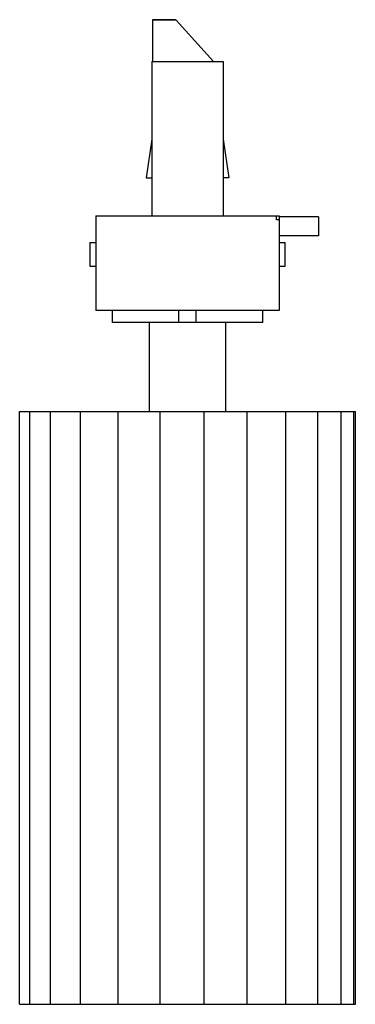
# Paper-space layout '_Derecha' of a CAD drawing. Header units: millimetres. Extents: x -28 to 28, y -122 to 44.
import ezdxf

# ---------------------------------------------------------------- set-up
doc = ezdxf.new("R2010")
doc.units = ezdxf.units.MM

psp = doc.layouts.new('_Derecha')

# ---------------------------------------------------------------- linework, layer by layer
at = {"color": 7, "linetype": 'Continuous', "lineweight": 25}
for p, q in [((-2.1, 44.08), (-5.9, 44.08)), ((-5.9, 44.08), (-5.9, 37)), ((-1.93, 43.99), (-5.9, 43.99)), ((-1.93, 43.99), (4.41, 37)), ((-6, 37), (-6, 11)), ((-6, 37), (6, 37)), ((6, 37), (6, 11)), ((-6, 23.93), (-7, 17.43)), ((6, 23.93), (7, 17.43)), ((-7, 17.43), (-6, 17.43)), ((7, 17.43), (6, 17.43)), ((-15.5, 11), (-15.5, -5)), ((-15.5, 11), (15.5, 11)), ((15.04, 10.32), (15.04, 11)), ((15.5, 10.32), (15.04, 10.32)), ((15.5, 11), (15.5, -5)), ((22.17, 7.62), (22.17, 10.8)), ((-16.5, 6.5), (-16.5, 2.5)), ((-16.5, 6.5), (-15.5, 6.5)), ((15.5, 6.5), (16.5, 6.5)), ((16.5, 2.5), (16.5, 6.5)), ((-16.5, 2.5), (-15.5, 2.5)), ((15.5, 2.5), (16.5, 2.5)), ((15.5, -5), (-15.5, -5)), ((-12.75, -5), (-12.75, -7)), ((-1.49, -7), (-1.49, -5)), ((1.49, -7), (1.49, -5)), ((12.75, -7), (12.75, -5)), ((12.75, -7), (-12.75, -7)), ((-6.5, -7), (-6.5, -22)), ((6.5, -22), (6.5, -7)), ((-28.36, -22), (28.36, -22)), ((-28.36, -122), (-28.36, -22)), ((-26.66, -122), (-26.66, -22)), ((-23.15, -122), (-23.15, -22)), ((-18.06, -122), (-18.06, -22)), ((-11.74, -122), (-11.74, -22)), ((-4.62, -122), (-4.62, -22)), ((2.82, -122), (2.82, -22)), ((10.06, -122), (10.06, -22)), ((16.62, -122), (16.62, -22)), ((22.05, -122), (22.05, -22)), ((25.97, -122), (25.97, -22)), ((28.12, -122), (28.12, -22)), ((28.36, -122), (28.36, -22)), ((-28.36, -122), (28.36, -122))]:
    psp.add_line(p, q, dxfattribs=at)
psp.add_arc((-2.11, 43.85), 0.227, 38.0124, 88.0626, dxfattribs=at)
for points in [[(22.16, 10.8), (22.16, 10.8), (22.15, 10.8), (22.01, 10.8), (21.78, 10.8), (21.35, 10.8), (20.65, 10.8), (19.57, 10.8), (18.26, 10.8), (16.85, 10.8), (15.93, 10.8), (15.5, 10.8)], [(22.16, 7.62), (22.16, 7.62), (22.15, 7.62), (22.01, 7.62), (21.78, 7.62), (21.35, 7.62), (20.65, 7.62), (19.57, 7.62), (18.26, 7.62), (16.85, 7.62), (15.93, 7.62), (15.5, 7.62)]]:
    psp.add_open_spline(points, degree=3, knots=[0, 0, 0, 0, 0.0301185, 0.0652641, 0.1046594, 0.1508631, 0.2650027, 0.4036884, 0.6103668, 0.8181954, 1, 1, 1, 1], dxfattribs=at)

doc.saveas('drawing.dxf')
